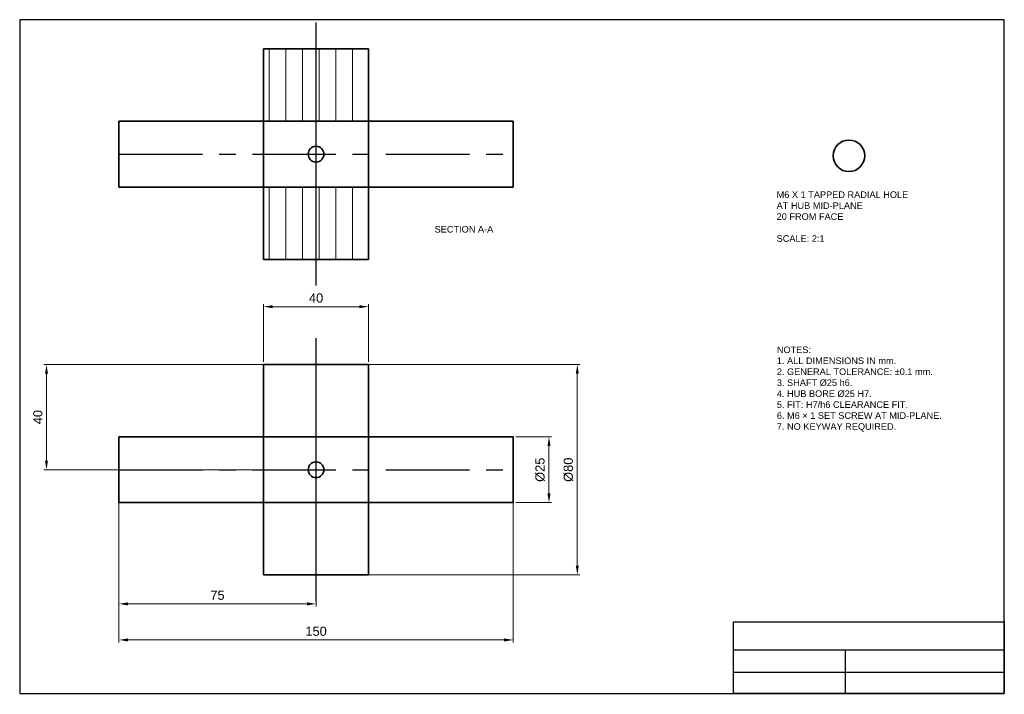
# Model space of a CAD drawing. Header units: millimetres. Extents: x -38 to 337, y -85 to 171.
import ezdxf

# ---------------------------------------------------------------- set-up
doc = ezdxf.new("R2010")
doc.units = ezdxf.units.MM
doc.linetypes.add('CENTER', pattern=[50.8, 31.75, -6.35, 6.35, -6.35])
doc.linetypes.add('HIDDEN', pattern=[9.525, 6.35, -3.175])
doc.layers.add('BORDER', color=7, linetype='Continuous')
for name, color, linetype, lineweight in [('CENTER', 150, 'CENTER', 25), ('CONSTRUCT', 92, 'Continuous', 25), ('DIM', 7, 'Continuous', 18), ('HIDDEN', 6, 'HIDDEN', 25), ('OBJECT', 7, 'Continuous', 35), ('SECTION', 7, 'Continuous', 18)]:
    doc.layers.add(name, color=color, linetype=linetype, lineweight=lineweight)
doc.styles.get("Standard").update_dxf_attribs({"font": 'arial.ttf'})
doc.dimstyles.new('Copy of AM_ISO$0', dxfattribs={"dimtxt": 3.5, "dimasz": 3.5, "dimexe": 1, "dimexo": 1, "dimgap": 1.5, "dimtad": 1, "dimdsep": 46, "dimtxsty": 'Standard', "dimcen": 0, "dimclrd": 256, "dimclre": 256, "dimclrt": 7, "dimadec": 0, "dimazin": 2, "dimtp": 0.1, "dimtm": 0.1, "dimtfac": 0.71, "dimtmove": 0, "dimatfit": 3, "dimfxl": 1, "dimlwd": -1, "dimlwe": -1, "dimarcsym": 1})

# ---------------------------------------------------------------- blocks, each defined once
blk = doc.blocks.new('*D4')
at = {"layer": 'Defpoints', "color": 0, "transparency": 16777216}
for p in [(150, 12.5), (150, -12.5), (163.61, -12.5)]:
    blk.add_point(p, dxfattribs=at)
at = {"layer": 'DIM', "linetype": 'ByBlock', "transparency": 16777216}
for p, q in [((151, 12.5), (164.61, 12.5)), ((163.61, 9), (163.61, -9)), ((151, -12.5), (164.61, -12.5))]:
    blk.add_line(p, q, dxfattribs=at)
at = {"layer": 'DIM', "transparency": 16777216}
for points in [[(163.03, 9), (164.19, 9), (163.61, 12.5)], [(163.03, -9), (164.19, -9), (163.61, -12.5)]]:
    blk.add_solid(points, dxfattribs=at)
at = {"layer": 'DIM', "color": 7, "transparency": 16777216, "insert": (160.23, 0), "char_height": 3.5, "attachment_point": 5, "rotation": 90}
blk.add_mtext('%%C25', dxfattribs=at)
blk = doc.blocks.new('*D5')
at = {"layer": 'Defpoints', "color": 0, "transparency": 16777216}
for p in [(0, -6.29), (150, -6.29), (150, -64.72)]:
    blk.add_point(p, dxfattribs=at)
at = {"layer": 'DIM', "linetype": 'ByBlock', "transparency": 16777216}
for p, q in [((0, -7.29), (0, -65.72)), ((150, -7.29), (150, -65.72)), ((3.5, -64.72), (146.5, -64.72))]:
    blk.add_line(p, q, dxfattribs=at)
at = {"layer": 'DIM', "transparency": 16777216}
for points in [[(3.5, -64.13), (3.5, -65.3), (0, -64.72)], [(146.5, -64.13), (146.5, -65.3), (150, -64.72)]]:
    blk.add_solid(points, dxfattribs=at)
at = {"layer": 'DIM', "color": 7, "transparency": 16777216, "insert": (75, -61.43), "char_height": 3.5, "attachment_point": 5}
blk.add_mtext('150', dxfattribs=at)
blk = doc.blocks.new('*D6')
at = {"layer": 'Defpoints', "color": 0, "transparency": 16777216}
for p in [(55, 62), (55, 40), (95, 40)]:
    blk.add_point(p, dxfattribs=at)
at = {"layer": 'DIM', "linetype": 'ByBlock', "transparency": 16777216}
for p, q in [((55, 41), (55, 63)), ((91.5, 62), (58.5, 62)), ((95, 41), (95, 63))]:
    blk.add_line(p, q, dxfattribs=at)
at = {"layer": 'DIM', "transparency": 16777216}
for points in [[(58.5, 62.58), (58.5, 61.42), (55, 62)], [(91.5, 62.58), (91.5, 61.42), (95, 62)]]:
    blk.add_solid(points, dxfattribs=at)
at = {"layer": 'DIM', "color": 7, "transparency": 16777216, "insert": (75, 65.29), "char_height": 3.5, "attachment_point": 5}
blk.add_mtext('40', dxfattribs=at)
blk = doc.blocks.new('*D7')
at = {"layer": 'Defpoints', "color": 0, "transparency": 16777216}
for p in [(75, 40), (75, -40), (174.38, -40)]:
    blk.add_point(p, dxfattribs=at)
at = {"layer": 'DIM', "linetype": 'ByBlock', "transparency": 16777216}
for p, q in [((76, 40), (175.38, 40)), ((174.38, 36.5), (174.38, -36.5)), ((76, -40), (175.38, -40))]:
    blk.add_line(p, q, dxfattribs=at)
at = {"layer": 'DIM', "transparency": 16777216}
for points in [[(173.8, 36.5), (174.97, 36.5), (174.38, 40)], [(173.8, -36.5), (174.97, -36.5), (174.38, -40)]]:
    blk.add_solid(points, dxfattribs=at)
at = {"layer": 'DIM', "color": 7, "transparency": 16777216, "insert": (171, 0), "char_height": 3.5, "attachment_point": 5, "rotation": 90}
blk.add_mtext('%%C80', dxfattribs=at)
blk = doc.blocks.new('*D8')
at = {"layer": 'Defpoints', "color": 0, "transparency": 16777216}
for p in [(0, 12.5), (75, 7.41), (75, -51.01)]:
    blk.add_point(p, dxfattribs=at)
at = {"layer": 'DIM', "linetype": 'ByBlock', "transparency": 16777216}
for p, q in [((0, 11.5), (0, -52.01)), ((75, 6.41), (75, -52.01)), ((3.5, -51.01), (71.5, -51.01))]:
    blk.add_line(p, q, dxfattribs=at)
at = {"layer": 'DIM', "transparency": 16777216}
for points in [[(3.5, -50.43), (3.5, -51.6), (0, -51.01)], [(71.5, -50.43), (71.5, -51.6), (75, -51.01)]]:
    blk.add_solid(points, dxfattribs=at)
at = {"layer": 'DIM', "color": 7, "transparency": 16777216, "insert": (37.5, -47.73), "char_height": 3.5, "attachment_point": 5}
blk.add_mtext('75', dxfattribs=at)
blk = doc.blocks.new('*D9')
at = {"layer": 'Defpoints', "color": 0, "transparency": 16777216}
for p in [(63.35, 40), (63.35, 0), (-27.55, 0)]:
    blk.add_point(p, dxfattribs=at)
at = {"layer": 'DIM', "linetype": 'ByBlock', "transparency": 16777216}
for p, q in [((62.35, 40), (-28.55, 40)), ((-27.55, 36.5), (-27.55, 3.5)), ((62.35, 0), (-28.55, 0))]:
    blk.add_line(p, q, dxfattribs=at)
at = {"layer": 'DIM', "transparency": 16777216}
for points in [[(-28.13, 36.5), (-26.96, 36.5), (-27.55, 40)], [(-28.13, 3.5), (-26.96, 3.5), (-27.55, 0)]]:
    blk.add_solid(points, dxfattribs=at)
at = {"layer": 'DIM', "color": 7, "transparency": 16777216, "insert": (-30.83, 20), "char_height": 3.5, "attachment_point": 5, "rotation": 90}
blk.add_mtext('40', dxfattribs=at)

msp = doc.modelspace()

# ---------------------------------------------------------------- hatches: boundary and pattern name
at = {"layer": 'SECTION'}
h = msp.add_hatch(dxfattribs=at)
h.set_pattern_fill('ANSI31', color=256, scale=2, angle=45)
h.paths.add_polyline_path([(75, 160), (55, 160), (55, 132.5), (75, 132.5)])
h.paths.add_polyline_path([(95, 160), (75, 160), (75, 132.5), (95, 132.5)])
h.paths.add_polyline_path([(75, 107.5), (55, 107.5), (55, 80), (75, 80)])
h.paths.add_polyline_path([(95, 107.5), (75, 107.5), (75, 80), (95, 80)])

# ---------------------------------------------------------------- linework, layer by layer
at = {"layer": 'BORDER'}
for p, q in [((233.762, -68.522), (336.823, -68.522)), ((276.265, -68.863), (276.265, -85.387)), ((233.762, -77.032), (336.823, -77.032))]:
    msp.add_line(p, q, dxfattribs=at)
for points in [[(-37.747, -85.046), (336.823, -85.046), (336.823, 171.124), (-37.747, 171.124)], [(336.823, -85.046), (233.762, -85.046), (233.762, -57.785), (336.823, -57.785)]]:
    msp.add_lwpolyline(points, close=True, dxfattribs=at)
at = {"layer": 'CENTER'}
for p, q in [((0, 120), (150, 120)), ((75, -50), (75, 50)), ((0, 0), (150, 0))]:
    msp.add_line(p, q, dxfattribs=at)
at = {"layer": 'CONSTRUCT'}
for p, q in [((75, 70), (75, 170)), ((75, -50), (75, 50))]:
    msp.add_line(p, q, dxfattribs=at)
at = {"layer": 'HIDDEN'}
for p, q in [((55, 12.5), (95, 12.5)), ((55, -12.5), (95, -12.5))]:
    msp.add_line(p, q, dxfattribs=at)
at = {"layer": 'OBJECT'}
for p, q in [((55, 160), (95, 160)), ((55, 160), (55, 80)), ((95, 160), (95, 80)), ((0, 132.5), (150, 132.5)), ((0, 107.5), (0, 132.5)), ((150, 107.5), (150, 132.5)), ((0, 107.5), (150, 107.5)), ((55, 80), (95, 80)), ((55, 40), (95, 40)), ((55, 40), (55, -40)), ((95, 40), (95, -40)), ((0, 12.5), (150, 12.5)), ((0, -12.5), (0, 12.5)), ((150, -12.5), (150, 12.5)), ((0, -12.5), (150, -12.5)), ((55, -40), (95, -40))]:
    msp.add_line(p, q, dxfattribs=at)
for centre, radius in [((277.709, 119.374), 6), ((75, 120), 3), ((75, 0), 3)]:
    msp.add_circle(centre, radius, dxfattribs=at)

# ---------------------------------------------------------------- texts
at = {"layer": 'BORDER', "insert": (250.288, 46.857), "char_height": 2.5, "attachment_point": 1}
msp.add_mtext_dynamic_manual_height_columns('NOTES:^J1. ALL DIMENSIONS IN mm.^J2. GENERAL TOLERANCE: ±0.1 mm.^J3. SHAFT Ø25 h6.^J4. HUB BORE Ø25 H7.^J5. FIT: H7/h6 CLEARANCE FIT.^J6. M6 × 1 SET SCREW AT MID-PLANE.^J7. NO KEYWAY REQUIRED.', width=176.3062, gutter_width=12.5, heights=[0], dxfattribs=at)
at = {"layer": 'OBJECT', "char_height": 2.5, "attachment_point": 1}
for s, width, insert in [('\\pxt20;M6 X 1 TAPPED RADIAL HOLE \\P\\pql;AT HUB MID-PLANE^J20 FROM FACE\\P\\PSCALE: 2:1', 68.09195, (250.203, 105.844)), ('SECTION A-A', 65.50414, (120.092, 92.69))]:
    msp.add_mtext_dynamic_manual_height_columns(s, width=width, gutter_width=12.5, heights=[0], dxfattribs=dict(at, insert=insert))

# ---------------------------------------------------------------- dimensions: what is measured, and where the dimension line sits
at = {"layer": 'DIM'}
dim = msp.add_linear_dim(base=(55, 62), p1=(95, 40), p2=(55, 40), dimstyle='Copy of AM_ISO$0', override={"dimpost": ''}, dxfattribs=at)
dim.commit()
dim.dimension.update_dxf_attribs({"geometry": '*D6', "text_midpoint": (75, 65.287)})
dim = msp.add_linear_dim(base=(-27.546, 0), p1=(63.35, 40), p2=(63.35, 0), angle=90, dimstyle='Copy of AM_ISO$0', override={"dimpost": ''}, dxfattribs=at)
dim.commit()
dim.dimension.update_dxf_attribs({"geometry": '*D9', "text_midpoint": (-30.833, 20)})
for base, p1, p2, picture, middle in [((174.385, -40), (75, 40), (75, -40), '*D7', (174.385, 0)), ((163.61, -12.5), (150, 12.5), (150, -12.5), '*D4', (163.61, 0))]:
    dim = msp.add_linear_dim(base=base, p1=p1, p2=p2, angle=90, dimstyle='Copy of AM_ISO$0', override={"dimpost": '%%C<>'}, dxfattribs=at)
    dim.commit()
    dim.dimension.update_dxf_attribs({"geometry": picture, "text_midpoint": middle, "dimtype": 160})
for base, p1, p2, picture, middle in [((75, -51.013), (0, 12.5), (75, 7.408), '*D8', (37.5, -51.013)), ((150, -64.716), (0, -6.295), (150, -6.295), '*D5', (75, -64.716))]:
    dim = msp.add_linear_dim(base=base, p1=p1, p2=p2, angle=0, dimstyle='Copy of AM_ISO$0', dxfattribs=at)
    dim.commit()
    dim.dimension.update_dxf_attribs({"geometry": picture, "text_midpoint": middle, "dimtype": 160})

doc.saveas('drawing.dxf')
